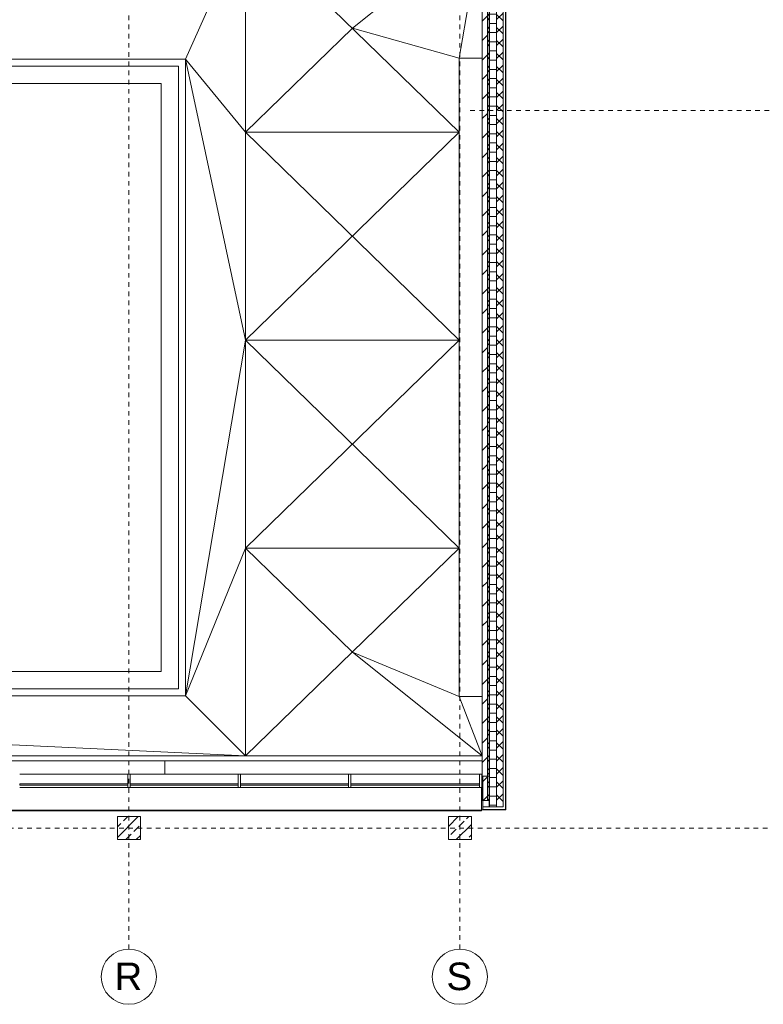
# Model space of a CAD drawing. Header units: metres. Extents: x -54 to 119, y -77 to 33.
# Tile 5 of 136: x -3 to 13, y -77 to -56. Entities that reach past the tile are written whole.
import ezdxf

# ---------------------------------------------------------------- set-up
doc = ezdxf.new("R2010")
doc.units = ezdxf.units.M
doc.linetypes.add('Rasterlinie', pattern=[0.019, 0.01, -0.003, 0.003, -0.003])
for name, color, linetype, lineweight in [('A_Dächer_', 7, 'Continuous', 9), ('A_Fassadenelemente', 7, 'Continuous', 9), ('A_Fassadenpfosten', 7, 'Continuous', 9), ('A_Geschossdecken', 7, 'Continuous', 9), ('A_Linien_Feine Linien', 7, 'Continuous', 9), ('A_Raster', 7, 'Continuous', 9), ('A_Tragwerksstützen', 7, 'Continuous', 9), ('A_Tragwerksstützen_Stahlbeton', 7, 'Continuous', 18), ('A_Wände', 7, 'Continuous', 9), ('A_Wände_Schraffur', 7, 'Continuous', 18)]:
    doc.layers.add(name, color=color, linetype=linetype, lineweight=lineweight)
doc.styles.add('Arial', font='arial.ttf', dxfattribs={"height": 0.6})
pattern_1 = [(45, (0, 0), (-0.14142136, 0.14142136), []), (135, (0, 0), (-0.14142136, -0.14142136), [])]

# ---------------------------------------------------------------- blocks, each defined once
blk = doc.blocks.new('STB Stütze - rechteckig - STB 50 x 50-V45-BS_Übersicht_EG_BRANDSCHUTZ')
at = {"layer": 'A_Tragwerksstützen'}
h = blk.add_hatch(dxfattribs=at)
h.set_pattern_fill('FP_61', color=256, style=0, pattern_type=2)
h.set_pattern_definition([(45, (0.844, 73.497), (-0.2283955, 0.2283955), []), (45, (1.072, 73.497), (-0.2283955, 0.2283955), [0.161, -0.081])])
h.paths.add_polyline_path([(0.25, -0.25), (0.25, 0.25), (-0.25, 0.25), (-0.25, -0.25)], flags=0)
at = {"layer": 'A_Tragwerksstützen_Stahlbeton'}
for p, q in [((0.25, 0.25), (-0.25, 0.25)), ((-0.25, 0.25), (-0.25, -0.25)), ((0.25, -0.25), (0.25, 0.25)), ((-0.25, -0.25), (0.25, -0.25))]:
    blk.add_line(p, q, dxfattribs=at)
blk = doc.blocks.new('STB Stütze - rechteckig - STB 50 x 50-V46-BS_Übersicht_EG_BRANDSCHUTZ')
at = {"layer": 'A_Tragwerksstützen'}
h = blk.add_hatch(dxfattribs=at)
h.set_pattern_fill('FP_62', color=256, style=0, pattern_type=2)
h.set_pattern_definition([(45, (-6.356, 73.497), (-0.2283955, 0.2283955), []), (45, (-6.128, 73.497), (-0.2283955, 0.2283955), [0.161, -0.081])])
h.paths.add_polyline_path([(0.25, -0.25), (0.25, 0.25), (-0.25, 0.25), (-0.25, -0.25), (0.12, -0.25)], flags=0)
at = {"layer": 'A_Tragwerksstützen_Stahlbeton'}
for p, q in [((0.25, 0.25), (-0.25, 0.25)), ((-0.25, 0.25), (-0.25, -0.25)), ((0.25, -0.25), (0.25, 0.25)), ((-0.25, -0.25), (0.25, -0.25))]:
    blk.add_line(p, q, dxfattribs=at)
blk = doc.blocks.new('GSH_Fassadenelement_Equitone - GSH_169_169_169-6766078-BS_Übersicht_EG_BRANDSCHUTZ')
at = {"layer": 'A_Fassadenelemente'}
for p, q in [((0.25, -0.052), (-0.25, -0.052)), ((-0.25, -0.052), (-0.25, -0.06)), ((-0.25, -0.06), (0.25, -0.06)), ((0.25, -0.06), (0.25, -0.052))]:
    blk.add_line(p, q, dxfattribs=at)
blk = doc.blocks.new('GSH_Fassadenelement_Equitone - GSH_169_169_169-6766095-BS_Übersicht_EG_BRANDSCHUTZ')
at = {"layer": 'A_Fassadenelemente'}
for p, q in [((0.636, 0.06), (-0.636, 0.06)), ((-0.636, 0.06), (-0.636, 0.052)), ((-0.636, 0.052), (0.636, 0.052)), ((0.636, 0.052), (0.636, 0.06))]:
    blk.add_line(p, q, dxfattribs=at)
blk = doc.blocks.new('GSH_Fassadenelement_Equitone - GSH_169_169_169-6766096-BS_Übersicht_EG_BRANDSCHUTZ')
at = {"layer": 'A_Fassadenelemente'}
for p, q in [((0.314, 0.06), (-0.314, 0.06)), ((-0.314, 0.06), (-0.314, 0.052)), ((-0.314, 0.052), (0.314, 0.052)), ((0.314, 0.052), (0.314, 0.06))]:
    blk.add_line(p, q, dxfattribs=at)
blk = doc.blocks.new('Systemelement - Verglasung-6275199-BS_Übersicht_EG_BRANDSCHUTZ')
at = {"layer": 'A_Fassadenelemente'}
for p, q in [((1.175, 0.015), (-1.175, 0.015)), ((-1.175, 0.015), (-1.175, -0.015)), ((1.175, -0.015), (1.175, 0.015)), ((-1.175, -0.015), (1.175, -0.015))]:
    blk.add_line(p, q, dxfattribs=at)
blk = doc.blocks.new('Systemelement - Verglasung-6311154-BS_Übersicht_EG_BRANDSCHUTZ')
at = {"layer": 'A_Fassadenelemente'}
for p, q in [((1.4, 0.015), (-1.4, 0.015)), ((-1.4, 0.015), (-1.4, -0.015)), ((1.4, -0.015), (1.4, 0.015)), ((-1.4, -0.015), (1.4, -0.015))]:
    blk.add_line(p, q, dxfattribs=at)
blk = doc.blocks.new('Pfosten rechteckig - 50x290-6275200-BS_Übersicht_EG_BRANDSCHUTZ')
at = {"layer": 'A_Fassadenpfosten'}
for p, q in [((-0.05, 0.0675), (0, 0.0675)), ((-0.05, -0.2225), (-0.05, 0.0675)), ((0, 0.0675), (0, -0.2225)), ((0, -0.2225), (-0.05, -0.2225))]:
    blk.add_line(p, q, dxfattribs=at)
blk = doc.blocks.new('Pfosten rechteckig - 50x290-6275191-BS_Übersicht_EG_BRANDSCHUTZ')
at = {"layer": 'A_Fassadenpfosten'}
for p, q in [((-0.025, 0.0675), (0.025, 0.0675)), ((-0.025, -0.2225), (-0.025, 0.0675)), ((0.025, 0.0675), (0.025, -0.2225)), ((0.025, -0.2225), (-0.025, -0.2225))]:
    blk.add_line(p, q, dxfattribs=at)
blk = doc.blocks.new('Pfosten rechteckig - 50x290-6289531-BS_Übersicht_EG_BRANDSCHUTZ')
at = {"layer": 'A_Fassadenpfosten'}
for p, q in [((3.981, -72.327), (6.781, -72.327)), ((6.781, -72.617), (3.981, -72.617))]:
    blk.add_line(p, q, dxfattribs=at)
blk = doc.blocks.new('Pfosten rechteckig - 50x290-6275161-BS_Übersicht_EG_BRANDSCHUTZ')
at = {"layer": 'A_Fassadenpfosten'}
for p, q in [((1.581, -72.327), (3.931, -72.327)), ((3.931, -72.617), (1.581, -72.617))]:
    blk.add_line(p, q, dxfattribs=at)
blk = doc.blocks.new('Fentserbank_Extrusion_SH - Fentserbank_Extrusion_SH-6291006-BS_Übersicht_EG_BRANDSCHUTZ')
at = {"layer": 'A_Wände', "lineweight": 18}
for p, q in [((6.856, -72.617), (6.826, -72.617)), ((6.826, -72.617), (6.826, -73.097)), ((6.856, -73.097), (6.856, -72.617)), ((6.826, -73.097), (6.856, -73.097))]:
    blk.add_line(p, q, dxfattribs=at)
blk = doc.blocks.new('Raster - 3_0mm_mit Kreis-376402-BS_Übersicht_EG_BRANDSCHUTZ')
at = {"layer": 'A_Raster'}
blk.add_circle((0, 0), 0.003, dxfattribs=at)

msp = doc.modelspace()

# ---------------------------------------------------------------- hatches: boundary and pattern name
at = {"layer": 'A_Wände_Schraffur', "lineweight": 9}
h = msp.add_hatch(dxfattribs=at)
h.set_pattern_fill('FP_63', color=256, style=0, pattern_type=2)
h.set_pattern_definition([(45, (0, 0), (-0.212132, 0.212132), [])])
h.paths.add_polyline_path([(6.956, -72.897), (6.956, -53.647), (6.841, -53.647), (6.841, -72.897), (6.856, -72.897)], flags=0)
h = msp.add_hatch(dxfattribs=at)
h.set_pattern_fill('FP_2', color=256, style=0, pattern_type=2)
h.set_pattern_definition(pattern_1)
h.paths.add_polyline_path([(6.996, -72.897), (6.996, -53.647), (6.956, -53.647), (6.956, -72.897)], flags=0)
h = msp.add_hatch(dxfattribs=at)
h.set_pattern_fill('FP_1', color=256, style=0, pattern_type=2)
h.set_pattern_definition([(0, (0, 0), (0, 0.2), []), (90, (0, 0), (-0.2, 0), [])])
h.paths.add_polyline_path([(7.156, -73.037), (7.156, -53.647), (6.996, -53.647), (6.996, -73.037), (7.061, -73.037)], flags=0)
h = msp.add_hatch(dxfattribs=at)
h.set_pattern_fill('FP_2', color=256, style=0, pattern_type=2)
h.set_pattern_definition(pattern_1)
h.paths.add_polyline_path([(7.296, -73.037), (7.296, -53.697), (7.156, -53.697), (7.156, -73.037)], flags=0)
h = msp.add_hatch(dxfattribs=at)
h.set_pattern_fill('FP_2', color=256, style=0, pattern_type=2)
h.set_pattern_definition(pattern_1)
h.paths.add_polyline_path([(6.856, -73.037), (6.996, -73.037), (6.996, -72.897), (6.856, -72.897)], flags=0)
h.paths.add_polyline_path([(-30.244, -73.037), (-30.144, -73.037), (-30.144, -72.897), (-30.444, -72.897), (-30.444, -73.037), (-30.284, -73.037)], flags=0)

# ---------------------------------------------------------------- linework, layer by layer
at = {"layer": 'A_Dächer_'}
for p, q in [((6.831, -72.357), (6.841, -72.357)), ((6.831, -72.497), (6.841, -72.497)), ((-30.114, -73.109), (6.826, -73.109)), ((-30.114, -73.121), (6.826, -73.121)), ((6.826, -73.097), (6.826, -73.109)), ((6.826, -73.109), (6.826, -73.121))]:
    msp.add_line(p, q, dxfattribs=at)
at = {"layer": 'A_Geschossdecken'}
for p, q in [((0.386, -56.779), (1.696, -53.847)), ((1.696, -53.847), (1.696, -71.929)), ((6.341, -58.367), (1.696, -53.847)), ((4.019, -56.107), (6.841, -53.847)), ((6.841, -53.847), (6.341, -56.759)), ((1.696, -58.367), (4.019, -56.107)), ((6.341, -56.759), (4.019, -56.107)), ((0.386, -56.779), (-25.954, -56.779)), ((0.386, -70.619), (0.386, -56.779)), ((1.696, -62.888), (0.386, -56.779)), ((1.696, -58.367), (0.386, -56.779)), ((6.841, -56.759), (6.341, -56.759)), ((6.341, -56.759), (6.341, -70.639)), ((6.341, -62.888), (1.696, -58.367)), ((1.696, -62.888), (6.341, -58.367)), ((6.341, -58.367), (1.696, -58.367)), ((0.386, -70.619), (1.696, -62.888)), ((1.696, -67.409), (6.341, -62.888)), ((6.341, -67.409), (1.696, -62.888)), ((6.341, -62.888), (1.696, -62.888)), ((1.696, -67.409), (0.386, -70.619)), ((1.696, -71.929), (6.341, -67.409)), ((4.019, -69.669), (1.696, -67.409)), ((1.696, -67.409), (6.341, -67.409)), ((4.019, -69.669), (6.341, -70.639)), ((4.019, -69.669), (6.841, -71.929)), ((-25.954, -70.619), (0.386, -70.619)), ((-25.954, -70.619), (1.696, -71.929)), ((1.696, -71.929), (0.386, -70.619)), ((6.341, -70.639), (6.841, -70.639)), ((6.341, -70.639), (6.841, -71.929)), ((6.841, -71.929), (-30.129, -71.929)), ((-30.129, -72.037), (6.841, -72.037)), ((-0.064, -72.037), (-0.064, -72.327))]:
    msp.add_line(p, q, dxfattribs=at)
at = {"layer": 'A_Linien_Feine Linien'}
for p, q in [((0.236, -56.929), (-25.804, -56.929)), ((0.236, -70.469), (0.236, -56.929)), ((-0.144, -57.309), (-25.424, -57.309)), ((-0.144, -70.089), (-0.144, -57.309)), ((-25.424, -70.089), (-0.144, -70.089)), ((-25.804, -70.469), (0.236, -70.469))]:
    msp.add_line(p, q, dxfattribs=at)
at = {"layer": 'A_Raster', "linetype": 'Rasterlinie'}
for p, q in [((-0.844, -76.128), (-0.844, -20.783)), ((6.356, -76.128), (6.356, -20.783)), ((6.581, -57.897), (94.587, -57.897)), ((-52.655, -73.497), (25.789, -73.497))]:
    msp.add_line(p, q, dxfattribs=at)
at = {"layer": 'A_Wände', "lineweight": 18}
for p, q in [((6.841, -51.297), (6.841, -72.897)), ((7.156, -72.69), (7.156, -51.297)), ((7.296, -73.037), (7.296, -51.297)), ((6.856, -72.367), (6.856, -73.037)), ((6.996, -72.367), (6.856, -72.367)), ((6.996, -72.897), (6.996, -72.367)), ((6.841, -72.897), (6.856, -72.897)), ((7.156, -72.897), (7.156, -73.037)), ((6.856, -73.037), (7.296, -73.037))]:
    msp.add_line(p, q, dxfattribs=at)
at = {"layer": 'A_Wände'}
for p, q in [((6.956, -51.297), (6.956, -72.897)), ((6.996, -51.297), (6.996, -73.037)), ((7.156, -72.69), (7.156, -72.897)), ((6.856, -72.897), (6.996, -72.897))]:
    msp.add_line(p, q, dxfattribs=at)

# ---------------------------------------------------------------- block references
at = {"layer": 'A_Fassadenelemente', "rotation": 270}
for name, p in [('GSH_Fassadenelement_Equitone - GSH_169_169_169-6766095-BS_Übersicht_EG_BRANDSCHUTZ', (7.296, -55.283)), ('GSH_Fassadenelement_Equitone - GSH_169_169_169-6766095-BS_Übersicht_EG_BRANDSCHUTZ', (7.296, -56.556)), ('GSH_Fassadenelement_Equitone - GSH_169_169_169-6766095-BS_Übersicht_EG_BRANDSCHUTZ', (7.296, -57.829)), ('GSH_Fassadenelement_Equitone - GSH_169_169_169-6766095-BS_Übersicht_EG_BRANDSCHUTZ', (7.296, -59.102)), ('GSH_Fassadenelement_Equitone - GSH_169_169_169-6766095-BS_Übersicht_EG_BRANDSCHUTZ', (7.296, -60.375)), ('GSH_Fassadenelement_Equitone - GSH_169_169_169-6766095-BS_Übersicht_EG_BRANDSCHUTZ', (7.296, -61.648)), ('GSH_Fassadenelement_Equitone - GSH_169_169_169-6766095-BS_Übersicht_EG_BRANDSCHUTZ', (7.296, -62.921)), ('GSH_Fassadenelement_Equitone - GSH_169_169_169-6766095-BS_Übersicht_EG_BRANDSCHUTZ', (7.296, -64.194)), ('GSH_Fassadenelement_Equitone - GSH_169_169_169-6766095-BS_Übersicht_EG_BRANDSCHUTZ', (7.296, -65.467)), ('GSH_Fassadenelement_Equitone - GSH_169_169_169-6766095-BS_Übersicht_EG_BRANDSCHUTZ', (7.296, -66.74)), ('GSH_Fassadenelement_Equitone - GSH_169_169_169-6766095-BS_Übersicht_EG_BRANDSCHUTZ', (7.296, -68.013)), ('GSH_Fassadenelement_Equitone - GSH_169_169_169-6766095-BS_Übersicht_EG_BRANDSCHUTZ', (7.296, -69.286)), ('GSH_Fassadenelement_Equitone - GSH_169_169_169-6766095-BS_Übersicht_EG_BRANDSCHUTZ', (7.296, -70.559)), ('GSH_Fassadenelement_Equitone - GSH_169_169_169-6766095-BS_Übersicht_EG_BRANDSCHUTZ', (7.296, -71.832)), ('GSH_Fassadenelement_Equitone - GSH_169_169_169-6766096-BS_Übersicht_EG_BRANDSCHUTZ', (7.296, -72.783))]:
    msp.add_blockref(name, p, dxfattribs=at)
at = {"layer": 'A_Fassadenelemente'}
for name, p in [('Systemelement - Verglasung-6275199-BS_Übersicht_EG_BRANDSCHUTZ', (-2.044, -72.549)), ('Systemelement - Verglasung-6275199-BS_Übersicht_EG_BRANDSCHUTZ', (0.356, -72.549)), ('Systemelement - Verglasung-6275199-BS_Übersicht_EG_BRANDSCHUTZ', (2.756, -72.549)), ('Systemelement - Verglasung-6311154-BS_Übersicht_EG_BRANDSCHUTZ', (5.381, -72.549)), ('GSH_Fassadenelement_Equitone - GSH_169_169_169-6766078-BS_Übersicht_EG_BRANDSCHUTZ', (7.106, -73.037))]:
    msp.add_blockref(name, p, dxfattribs=at)
at = {"layer": 'A_Fassadenpfosten'}
for name, p in [('Pfosten rechteckig - 50x290-6275161-BS_Übersicht_EG_BRANDSCHUTZ', (-4.8, 0)), ('Pfosten rechteckig - 50x290-6275161-BS_Übersicht_EG_BRANDSCHUTZ', (-2.4, 0)), ('Pfosten rechteckig - 50x290-6275161-BS_Übersicht_EG_BRANDSCHUTZ', (0, 0)), ('Pfosten rechteckig - 50x290-6289531-BS_Übersicht_EG_BRANDSCHUTZ', (0, 0))]:
    msp.add_blockref(name, p, dxfattribs=at)
at = {"layer": 'A_Fassadenpfosten', "extrusion": (0, 0, -1), "rotation": 180}
for name, p in [('Pfosten rechteckig - 50x290-6275191-BS_Übersicht_EG_BRANDSCHUTZ', (0.844, -72.549)), ('Pfosten rechteckig - 50x290-6275191-BS_Übersicht_EG_BRANDSCHUTZ', (-1.556, -72.549)), ('Pfosten rechteckig - 50x290-6275191-BS_Übersicht_EG_BRANDSCHUTZ', (-3.956, -72.549)), ('Pfosten rechteckig - 50x290-6275200-BS_Übersicht_EG_BRANDSCHUTZ', (-6.831, -72.549))]:
    msp.add_blockref(name, p, dxfattribs=at)
at = {"layer": 'A_Raster', "xscale": 199.9999999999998, "yscale": 199.9999999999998, "zscale": 199.9999999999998}
for p in [(-0.844, -76.728), (6.356, -76.728)]:
    msp.add_blockref('Raster - 3_0mm_mit Kreis-376402-BS_Übersicht_EG_BRANDSCHUTZ', p, dxfattribs=at)
at = {"layer": 'A_Tragwerksstützen'}
for name, p in [('STB Stütze - rechteckig - STB 50 x 50-V45-BS_Übersicht_EG_BRANDSCHUTZ', (-0.844, -73.497)), ('STB Stütze - rechteckig - STB 50 x 50-V46-BS_Übersicht_EG_BRANDSCHUTZ', (6.356, -73.497))]:
    msp.add_blockref(name, p, dxfattribs=at)
at = {"layer": 'A_Wände'}
msp.add_blockref('Fentserbank_Extrusion_SH - Fentserbank_Extrusion_SH-6291006-BS_Übersicht_EG_BRANDSCHUTZ', (0, 0), dxfattribs=at)

# ---------------------------------------------------------------- texts
at = {"layer": 'A_Raster', "char_height": 0.6, "attachment_point": 1, "style": 'Arial'}
for s, insert, width in [('R', (-1.157, -76.42), 0.73755), ('S', (6.063, -76.42), 0.68945)]:
    msp.add_mtext(s, dxfattribs=dict(at, insert=insert, width=width))

doc.saveas('drawing.dxf')
